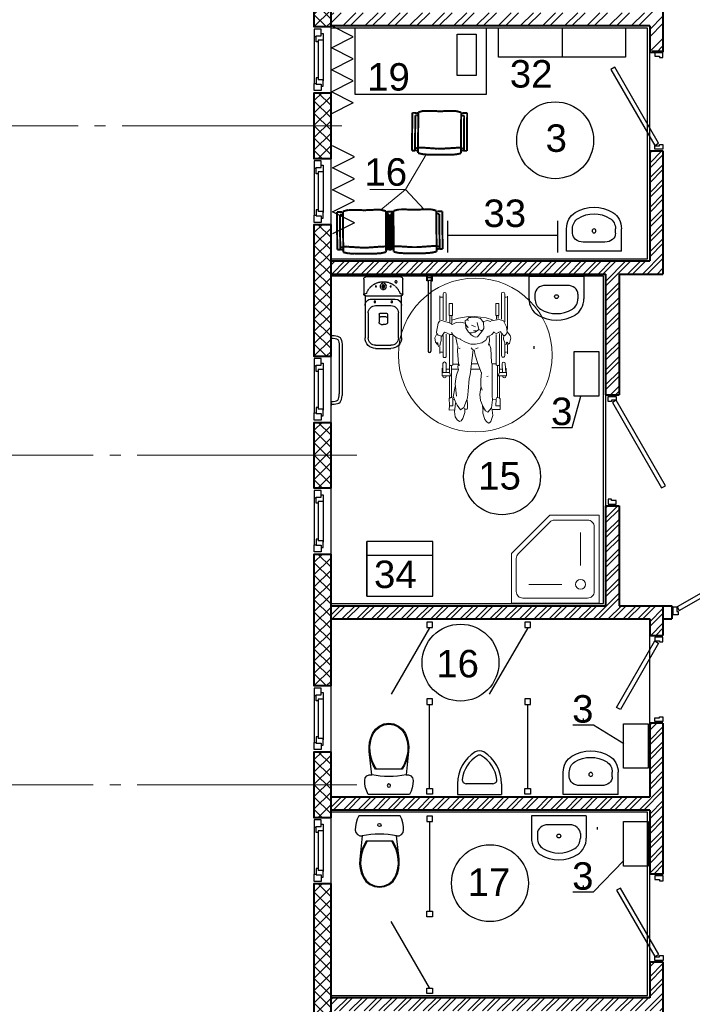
# Model space of a CAD drawing. Header units: millimetres. Extents: x -196128 to 205258, y -130136 to -51046.
# Tile 6 of 17: x -111509 to -105385, y -74960 to -65995. Entities that reach past the tile are written whole.
import ezdxf

# ---------------------------------------------------------------- set-up
doc = ezdxf.new("R2010")
doc.units = ezdxf.units.MM
doc.linetypes.add('GOST2.303 5', pattern=[24, 20, -1.5, 1, -1.5])
doc.linetypes.add('HIDDEN', pattern=[9.525, 6.35, -3.175])
for name, color, linetype, lineweight in [('00ОС-108-Баз-Оформление', 7, 'Continuous', 25), ('АР-Окна-Витражи', 120, 'Continuous', 13), ('АР-Сантехника', 142, 'Continuous', 13), ('АР-Стены', 7, 'Continuous', 50), ('Ме', 7, 'Continuous', 30), ('Нейтралка', 7, 'Continuous', 30), ('размерв', 7, 'Continuous', 13), ('Электро', 1, 'Continuous', 30)]:
    doc.layers.add(name, color=color, linetype=linetype, lineweight=lineweight)
for name, color, linetype in [('1 Оси', 7, 'Continuous'), ('Annotation - Text', 7, 'Continuous'), ('ARREDI', 4, 'Continuous'), ('ARREDI1', 4, 'Continuous'), ('BACKGROUND', 7, 'Continuous'), ('Furniture & Equipment', 7, 'Continuous'), ('двери', 7, 'Continuous'), ('окна', 7, 'Continuous'), ('ТХ выноски размеры', 7, 'Continuous'), ('экспликация', 7, 'Continuous')]:
    doc.layers.add(name, color=color, linetype=linetype)
doc.styles.add('GENERATED_STYLE_1', font='arial.ttf')
doc.styles.get("Standard").update_dxf_attribs({"font": 'arial.ttf'})
doc.styles.add('Главн', font='arial.ttf')
doc.linetypes.add('GOST2.303 3', pattern='A,0.001,[1,GOST 2.303-68.shx,S=1,R=0,X=0,Y=0],-26', length=26.001)
pattern_1 = [(45, (-81441.18, 0), (-67.35192, 67.35192), []), (45, (-81396.28, 0), (-67.35192, 67.35192), [])]

# ---------------------------------------------------------------- blocks, each defined once
blk = doc.blocks.new('ОК5_1000х1800_план')
at = {"layer": 'окна', "lineweight": 25, "ltscale": 100}
for p, q in [((0, 385.3), (0, 321.3)), ((20, 385.3), (20, 321.3)), ((80, 385.3), (20, 385.3)), ((60, 385.3), (60, 403.3)), ((60, 403.3), (120, 403.3)), ((80, 339.3), (80, 385.3)), ((120, 403.3), (120, 355.3)), ((480, 403.3), (480, 357.3)), ((540, 403.3), (480, 403.3)), ((520, 385.3), (580, 385.3)), ((520, 339.3), (520, 385.3)), ((540, 385.3), (540, 403.3)), ((580, 385.3), (580, 321.3)), ((600, 321.3), (600, 446.3)), ((600, 385.3), (600, 321.3)), ((20, 321.3), (86, 321.3)), ((136, 339.3), (80, 339.3)), ((86, 321.3), (86, 339.3)), ((136, 357.3), (136, 339.3)), ((464, 357.3), (464, 339.3)), ((464, 339.3), (520, 339.3)), ((514, 321.3), (514, 339.3)), ((580, 321.3), (514, 321.3))]:
    blk.add_line(p, q, dxfattribs=at)
at = {"layer": 'окна', "ltscale": 100}
for p, q in [((120, 403.3), (489.7, 403.3)), ((86, 321.3), (514, 321.3)), ((120, 357.3), (480, 357.3))]:
    blk.add_line(p, q, dxfattribs=at)
blk = doc.blocks.new('Urinal 02')
at = {"layer": 'BACKGROUND', "linetype": 'Continuous'}
for p, q in [((400, 400), (0, 400)), ((0, 300), (0, 400)), ((400, 300), (400, 400)), ((77.3, 300), (322.7, 300))]:
    blk.add_line(p, q, dxfattribs=at)
for centre, radius, start, end in [((340, 300), 340, 180, 238.10921), ((77.3, 265), 35, 90, 187.05819), ((60, 300), 340, 301.89079, 0), ((322.7, 265), 35, 352.94181, 90), ((340, 300), 300, 187.52755, 238.10921), ((60, 300), 300, 301.89079, 352.47245), ((200, 75), 75, 238.10921, 301.89078), ((200, 75), 35, 238.10921, 301.89078)]:
    blk.add_arc(centre, radius, start, end, dxfattribs=at)
blk = doc.blocks.new('Basin 02')
at = {"layer": 'BACKGROUND', "linetype": 'Continuous'}
for p, q in [((-250, 200), (-250, -3.6)), ((250, 200), (-250, 200)), ((250, 200), (250, -3.6)), ((-99, 118), (-99, 117.9)), ((99, 117.9), (-99, 117.9)), ((-195.7, 37.1), (-195.7, -3.6)), ((195.7, 37.1), (195.7, -3.6))]:
    blk.add_line(p, q, dxfattribs=at)
blk.add_circle((0, 15.9), 17.5, dxfattribs=at)
for centre, major_axis, ratio, start_param, end_param in [((-99, 37.1), (-96.6, 0), 0.836986, 4.712389, 6.283185), ((99, 37.1), (-96.6, 0), 0.836986, 3.141593, 4.712389), ((-99, -3.6), (0, 168.3), 0.896739, 1.570796, 2.644618), ((-99, -3.6), (0, 107.7), 0.896739, 1.570796, 2.644618), ((99, -3.6), (0, 107.7), 0.896739, 3.638567, 4.712389), ((99, -3.6), (0, 168.3), 0.896739, 3.638567, 4.712389), ((0, 200), (0, 400), 0.896739, 2.644618, 3.638567), ((0, 200), (0, 339.4), 0.896739, 2.644618, 3.638567)]:
    blk.add_ellipse(centre, major_axis=major_axis, ratio=ratio, start_param=start_param, end_param=end_param, dxfattribs=at)
blk = doc.blocks.new('WC LT_2')
at = {"layer": 'BACKGROUND', "linetype": 'Continuous'}
for p, q in [((31.1, 650), (17.6, 619.2)), ((408.9, 650), (31.1, 650)), ((422.4, 619.2), (408.9, 650)), ((2, 554), (0, 520.5)), ((7.9, 587.1), (2, 554)), ((17.6, 619.2), (7.9, 587.1)), ((432.1, 587.1), (422.4, 619.2)), ((438, 554), (432.1, 587.1)), ((440, 520.5), (438, 554)), ((0, 520.5), (5.1, 497.8)), ((5.1, 497.8), (19.5, 479.5)), ((19.5, 479.5), (40.4, 469.1)), ((40.4, 469.1), (63.7, 468.6)), ((63.7, 468.6), (41, 257)), ((376.3, 468.6), (399.6, 469.1)), ((399, 257), (376.3, 468.6)), ((399.6, 469.1), (420.5, 479.5)), ((420.5, 479.5), (434.9, 497.8)), ((434.9, 497.8), (440, 520.5)), ((76.7, 381.4), (60, 341.4)), ((85.7, 381.4), (68.5, 341.2)), ((97.9, 419.3), (76.7, 381.4)), ((107.5, 419.3), (85.7, 381.4)), ((342.1, 419.3), (97.9, 419.3)), ((354.3, 381.4), (332.5, 419.3)), ((363.3, 381.4), (342.1, 419.3)), ((371.5, 341.2), (354.3, 381.4)), ((380, 341.4), (363.3, 381.4)), ((48.1, 299.7), (41, 257)), ((60, 341.4), (48.1, 299.7)), ((56.2, 299.2), (49, 256.1)), ((68.5, 341.2), (56.2, 299.2)), ((383.8, 299.2), (371.5, 341.2)), ((391.9, 299.7), (380, 341.4)), ((391, 256.1), (383.8, 299.2)), ((399, 257), (391.9, 299.7)), ((41, 257), (39.4, 214.7)), ((39.4, 214.7), (43.9, 172.6)), ((49, 256.1), (47.5, 215)), ((47.5, 215), (51.9, 174)), ((388.1, 174), (392.5, 215)), ((392.5, 215), (391, 256.1)), ((396.1, 172.6), (400.6, 214.7)), ((400.6, 214.7), (399, 257)), ((43.9, 172.6), (54.3, 131.6)), ((51.9, 174), (62, 134.1)), ((54.3, 131.6), (70.5, 92.4)), ((62, 134.1), (77.7, 96)), ((70.5, 92.4), (96.5, 54.4)), ((77.7, 96), (102.5, 59.8)), ((337.5, 59.8), (362.3, 96)), ((343.5, 54.4), (369.5, 92.4)), ((362.3, 96), (378, 134.1)), ((369.5, 92.4), (385.7, 131.6)), ((378, 134.1), (388.1, 174)), ((385.7, 131.6), (396.1, 172.6)), ((96.5, 54.4), (132, 25)), ((102.5, 59.8), (136.3, 31.8)), ((132, 25), (174.3, 6.4)), ((136.3, 31.8), (176.5, 14.1)), ((174.3, 6.4), (220, 0)), ((176.5, 14.1), (220, 8)), ((220, 8), (263.5, 14.1)), ((220, 0), (265.7, 6.4)), ((263.5, 14.1), (303.7, 31.8)), ((265.7, 6.4), (308, 25)), ((303.7, 31.8), (337.5, 59.8)), ((308, 25), (343.5, 54.4))]:
    blk.add_line(p, q, dxfattribs=at)
blk.add_circle((220, 567.4), 15, dxfattribs=at)
blk.add_ellipse((220, -297.8), major_axis=(785, 0), ratio=0.9963, start_param=1.370375, end_param=1.771221, dxfattribs=at)
blk = doc.blocks.new('д7')
at = {"layer": 'двери'}
for p, q in [((120780.2, 110219.7), (120880.2, 110219.7)), ((120780.2, 110219.7), (120880.2, 110219.7)), ((120780.2, 110219.7), (120880.2, 110219.7)), ((120780.2, 109419.7), (120880.2, 109419.7))]:
    blk.add_line(p, q, dxfattribs=at)
at = {"layer": 'двери', "ltscale": 100}
for points in [[(120780.2, 110204.7), (120854.2, 110204.7), (120854.2, 110171.7), (120812.2, 110171.7), (120812.2, 110159.7), (120780.2, 110159.7), (120780.2, 110204.7)], [(120780.2, 109434.7), (120854.2, 109434.7), (120854.2, 109467.7), (120812.2, 109467.7), (120812.2, 109479.7), (120780.2, 109479.7), (120780.2, 109434.7)]]:
    blk.add_lwpolyline(points, dxfattribs=at)
blk.add_lwpolyline([(120819.6, 110149.7), (121168.4, 109545.5), (121203.6, 109564.5), (120854.2, 110169.7)], close=True, dxfattribs=at)
blk = doc.blocks.new('д13')
at = {"layer": 'двери'}
for p, q in [((90276.4, 124752.6), (90276.4, 124826.6)), ((91586.4, 124752.6), (91586.4, 124826.6))]:
    blk.add_line(p, q, dxfattribs=at)
at = {"layer": 'двери', "ltscale": 100}
for points in [[(91517.4, 124792), (90738, 125242), (90758, 125276.6), (91537.4, 124826.6)], [(90345.4, 124792), (90605.3, 124942), (90585.3, 124976.6), (90325.4, 124826.6)]]:
    blk.add_lwpolyline(points, close=True, dxfattribs=at)
for points in [[(90290.4, 124752.6), (90290.4, 124826.6), (90323.4, 124826.6), (90323.4, 124784.6), (90335.4, 124784.6), (90335.4, 124752.6), (90290.4, 124752.6)], [(91572.4, 124752.6), (91572.4, 124826.6), (91539.4, 124826.6), (91539.4, 124784.6), (91527.4, 124784.6), (91527.4, 124752.6), (91572.4, 124752.6)]]:
    blk.add_lwpolyline(points, dxfattribs=at)
blk = doc.blocks.new('д 9')
at = {"layer": 'двери'}
for p, q in [((111183.7, 121059.6), (111183.7, 121159.6)), ((112093.7, 121059.6), (112093.7, 121159.6)), ((112093.7, 121059.6), (112093.7, 121159.6)), ((112093.7, 121059.6), (112093.7, 121159.6))]:
    blk.add_line(p, q, dxfattribs=at)
at = {"layer": 'двери', "ltscale": 100}
blk.add_lwpolyline([(112023.7, 121099), (111330.9, 121499), (111350.9, 121533.6), (112043.7, 121133.6)], close=True, dxfattribs=at)
for points in [[(111198.7, 121059.6), (111198.7, 121133.6), (111231.7, 121133.6), (111231.7, 121091.6), (111243.7, 121091.6), (111243.7, 121059.6), (111198.7, 121059.6)], [(112078.7, 121059.6), (112078.7, 121133.6), (112045.7, 121133.6), (112045.7, 121091.6), (112033.7, 121091.6), (112033.7, 121059.6), (112078.7, 121059.6)]]:
    blk.add_lwpolyline(points, dxfattribs=at)
blk = doc.blocks.new('A$C2F240B28')
at = {"color": 5, "linetype": 'ByBlock', "lineweight": 5, "ltscale": 100}
for p, q in [((-1610.5, -243.1), (-1913.3, -243.1)), ((-1904.8, -252.6), (-1904.8, -268.4)), ((-1633.2, -252.6), (-1689, -279.4)), ((-1589.2, -247.8), (-1633.2, -252.6)), ((-1555.5, -220.1), (-1589.2, -247.8)), ((-1589.2, -247.8), (-1568.4, -254.6)), ((-1568.4, -254.6), (-1556.3, -268.9)), ((-1556.3, -268.9), (-1554, -280.8)), ((-1530.7, -213.7), (-1555.5, -220.1)), ((-1481.9, -224.7), (-1530.7, -213.7)), ((-1522.3, -280.6), (-1488.3, -268.9)), ((-1495.1, -248.1), (-1476.8, -235.4)), ((-1488.5, -254), (-1495.1, -248.1)), ((-1475.7, -253.7), (-1488.5, -254)), ((-1476.8, -235.4), (-1481.9, -224.7)), ((-1471.9, -269), (-1475.7, -253.7)), ((-1388.4, -243.1), (-1474.8, -243.1)), ((-1403.6, -270), (-1403.6, -251.4)), ((-1217.5, -259.9), (-1300.1, -263.8)), ((-1187.5, -251.4), (-1259.1, -255.3)), ((-1217.5, -317.8), (-1217.5, -253)), ((-1187.5, -335.9), (-1187.5, -251.4)), ((-1183.6, -258.3), (-1187.5, -258.5)), ((-1935.3, -269.3), (-1680.2, -269.3)), ((-1703, -298.4), (-1935.3, -298.4)), ((-1849.1, -300.6), (-1849.1, -298.4)), ((-1738, -321.4), (-1847.1, -321.4)), ((-1847.1, -321.4), (-1847.1, -349.5)), ((-1847.1, -349.5), (-1738, -349.5)), ((-1738, -349.5), (-1738, -321.4)), ((-1737.9, -343.7), (-1704.4, -343.7)), ((-1737.3, -327.4), (-1708.7, -327.4)), ((-1689, -279.4), (-1701.7, -320.3)), ((-1701.7, -320.3), (-1687.8, -392.4)), ((-1591.7, -311.5), (-1554, -280.8)), ((-1581.5, -326), (-1587.7, -315.3)), ((-1584.1, -369.1), (-1573.7, -345.4)), ((-1573.7, -345.4), (-1581.5, -326)), ((-1217.5, -317.8), (-1574.6, -317.8)), ((-1371.9, -298.4), (-1564.6, -298.4)), ((-1563.2, -347.8), (-1287.3, -347.8)), ((-1554.7, -275.9), (-1522.3, -280.6)), ((-1489.3, -269.3), (-1371.9, -269.3)), ((-1298.8, -292.1), (-1217.6, -288.4)), ((-1296.9, -382.3), (-1296.5, -347.7)), ((-1282.7, -326.6), (-1287.3, -317.8)), ((-1287.3, -347.8), (-1282.7, -339)), ((-1282.7, -339), (-1282.7, -326.6)), ((-1282.2, -335.7), (-992.1, -335.7)), ((-1249.1, -317.8), (-1249.1, -289.8)), ((-1249.1, -318.9), (-1249.1, -289.8)), ((-1217.2, -318), (-1188, -327.8)), ((-1187.5, -287), (-1182.3, -286.7)), ((-987.2, -317.6), (-1187.5, -317.6)), ((-988.6, -318.6), (-992.2, -335.2)), ((-992.2, -335.2), (-989.2, -343.3)), ((-989.2, -343.3), (-974.7, -346.8)), ((-977.7, -311.2), (-988.6, -318.6)), ((-916.8, -312), (-977.7, -311.2)), ((-916.1, -348.7), (-974.7, -346.8)), ((-974.7, -348), (-973.9, -377.5)), ((-881.1, -309.3), (-929.1, -310)), ((-916.1, -348.7), (-916.3, -315.9)), ((-880.9, -310.3), (-882.9, -385.3)), ((-1728.6, -542.7), (-1717.3, -438.2)), ((-1717.3, -438.2), (-1696.5, -378.9)), ((-1683.7, -395.8), (-1690.5, -430.2)), ((-1690.5, -430.2), (-1679.8, -468.2)), ((-1564.1, -385.8), (-1589.1, -364.3)), ((-1551.4, -406.5), (-1564.1, -385.8)), ((-1542.4, -430.8), (-1551.4, -406.5)), ((-1545.4, -409.9), (-1508.7, -406.6)), ((-1512.8, -441), (-1540.1, -426.9)), ((-1490, -476.2), (-1512.8, -441)), ((-1506.2, -407.9), (-1466.8, -415.5)), ((-1479.5, -411.2), (-1435.4, -396.6)), ((-1435.4, -396.6), (-1310.6, -388.9)), ((-1310.6, -388.9), (-1293.6, -383.6)), ((-1293.6, -383.6), (-1190.3, -384.8)), ((-1190.3, -384.8), (-1006.6, -383.1)), ((-1186.1, -420.4), (-1180.9, -432.5)), ((-1006.6, -383.1), (-968.9, -381.2)), ((-968.9, -381.2), (-896.9, -389.3)), ((-870.6, -442.7), (-904.4, -464.1)), ((-896.9, -389.3), (-857.7, -422.9)), ((-889, -387.9), (-876.8, -382.7)), ((-876.8, -382.7), (-827.9, -378.1)), ((-857.7, -422.9), (-870.6, -442.7)), ((-827.9, -378.1), (-771.2, -394)), ((-771.7, -435.6), (-791, -450.8)), ((-758.3, -418), (-771.7, -435.6)), ((-771.2, -394), (-758.7, -407)), ((-758.7, -407), (-758.3, -418)), ((-1722.5, -533.9), (-1723.2, -562.2)), ((-1710.2, -489.5), (-1722.5, -533.9)), ((-1672.6, -463.1), (-1710.2, -489.5)), ((-1611.2, -505.3), (-1675.1, -519.8)), ((-1620.2, -459.5), (-1672.6, -463.1)), ((-1638.8, -549.1), (-1634.9, -535.4)), ((-1591.2, -476.3), (-1620.2, -459.5)), ((-1610.4, -505.8), (-1599.7, -487.5)), ((-1586.6, -538.2), (-1610.4, -505.8)), ((-1599.7, -487.5), (-1601, -474.2)), ((-1597.1, -552.1), (-1596.9, -525.2)), ((-1543.1, -518.2), (-1591.2, -476.3)), ((-1541.1, -538.6), (-1543.1, -518.2)), ((-1477.5, -535.7), (-1490, -476.2)), ((-1476.5, -576.3), (-1477.5, -535.7)), ((-1443.7, -510.5), (-1433.4, -534.8)), ((-1377, -537.3), (-1425.7, -548.2)), ((-1300.5, -514.6), (-1377, -537.3)), ((-1212, -481.7), (-1300.5, -514.6)), ((-1296.8, -568.5), (-1296.6, -518.4)), ((-1249.1, -578.3), (-1249.1, -495.5)), ((-1152.7, -486.8), (-1219.5, -480.1)), ((-1092.5, -486.7), (-1152.7, -486.8)), ((-1056.8, -475.9), (-1092.5, -486.7)), ((-1019.3, -496.8), (-1081.7, -485.3)), ((-962.6, -488.9), (-1019.3, -496.8)), ((-904.4, -464.1), (-962.6, -488.9)), ((-882.5, -468.4), (-918.9, -470.3)), ((-846.9, -467.8), (-901.5, -465.1)), ((-791, -450.8), (-846.9, -467.8)), ((-1724.5, -617.2), (-1728.6, -542.7)), ((-1711.6, -690.4), (-1724.5, -617.2)), ((-1723.2, -562.2), (-1718.9, -576.2)), ((-1718.9, -576.2), (-1718.7, -595)), ((-1718.7, -595), (-1701.1, -611.8)), ((-1702.6, -608), (-1688.1, -601.7)), ((-1701.1, -611.8), (-1687.5, -628.6)), ((-1687.5, -628.6), (-1661.6, -627)), ((-1661.6, -627), (-1625, -622.3)), ((-1624.7, -602.8), (-1657.1, -625.1)), ((-1647.9, -570.3), (-1638.8, -549.1)), ((-1625, -622.3), (-1586.3, -599.4)), ((-1578.6, -564.9), (-1586.6, -538.2)), ((-1586.3, -599.4), (-1580.6, -587)), ((-1582.1, -593.1), (-1559.9, -575.7)), ((-1580.6, -587), (-1578.6, -564.9)), ((-1559.9, -575.7), (-1548, -556.9)), ((-1548, -556.9), (-1541.1, -538.6)), ((-1523.3, -678.8), (-1490.3, -620.7)), ((-1490.3, -620.7), (-1476.5, -576.3)), ((-1427.9, -561.9), (-1441.5, -575.3)), ((-1426.3, -555.8), (-1247.3, -578.5)), ((-1247.3, -578.5), (-1198.2, -583.4)), ((-1198.2, -583.4), (-1164.7, -593.4)), ((-1164.7, -593.4), (-1162.8, -596.8)), ((-1164.7, -593.4), (-1047.3, -601)), ((-1047.3, -601), (-987, -607)), ((-987, -607), (-962.2, -616.3)), ((-924.6, -608.1), (-971, -611.6)), ((-962.2, -616.3), (-900.1, -642.7)), ((-892.9, -608.5), (-924.6, -608.1)), ((-885.3, -612.1), (-892.9, -608.5)), ((-884, -633.9), (-885.3, -612.1)), ((-1693.6, -752), (-1711.6, -690.4)), ((-1676.8, -669), (-1667.8, -632)), ((-1672.3, -709.7), (-1676.8, -669)), ((-1655.4, -746.9), (-1672.3, -709.7)), ((-1558.7, -737.4), (-1541, -713.5)), ((-1541, -713.5), (-1526.9, -688.7)), ((-1492.2, -705.1), (-1537.2, -714.9)), ((-1526.9, -688.7), (-1521, -669)), ((-1464, -698.5), (-1492.2, -705.1)), ((-1415, -699.9), (-1459.2, -696)), ((-1443.4, -696.7), (-1437.5, -682.2)), ((-1437.5, -682.2), (-1440.1, -673.5)), ((-1296.6, -690.9), (-1415, -699.9)), ((-1283.1, -682.2), (-1296.6, -690.9)), ((-1270.6, -695.3), (-1296.6, -689.9)), ((-1294.8, -739.4), (-1295.5, -694.5)), ((-1241.3, -691.1), (-1270.6, -695.3)), ((-1249.1, -754), (-1249.1, -692.2)), ((-1195.4, -707.2), (-1246.2, -688.8)), ((-1161, -713.8), (-1195.4, -707.2)), ((-1115.7, -720.1), (-1161, -713.8)), ((-1004.3, -707.9), (-1115.7, -720.1)), ((-921.2, -701.1), (-956.4, -720.1)), ((-907.4, -721.4), (-941.8, -716.3)), ((-879.1, -673.2), (-921.2, -701.1)), ((-900.1, -642.7), (-879.1, -673.2)), ((-899.3, -640.5), (-881, -632.7)), ((-881, -632.7), (-853, -633.4)), ((-853, -633.4), (-798.9, -650.8)), ((-786.4, -703), (-815.4, -719.4)), ((-798.9, -650.8), (-777.4, -666)), ((-773.6, -680.7), (-786.4, -703)), ((-777.4, -666), (-773.6, -680.7)), ((-1932.3, -801.2), (-1687.3, -801.2)), ((-1847.1, -746), (-1847.1, -774.1)), ((-1738, -746), (-1847.1, -746)), ((-1847.1, -774.1), (-1738, -774.1)), ((-1738, -774.1), (-1738, -746)), ((-1737.9, -768.3), (-1674.5, -768.3)), ((-1737.3, -752), (-1670.2, -752)), ((-1693.3, -842.8), (-1663.6, -755.5)), ((-1663.6, -755.5), (-1655.4, -746.9)), ((-1584.6, -814.8), (-1565.4, -765.5)), ((-1581.8, -752.6), (-1558.7, -737.4)), ((-1568.9, -801.2), (-1368.9, -801.2)), ((-1565.4, -765.5), (-1565.5, -743.1)), ((-1217.5, -772), (-1560.4, -772)), ((-1553.2, -741.9), (-1287.3, -741.9)), ((-1300.6, -802.8), (-1219.3, -802.8)), ((-1287.3, -741.9), (-1282.7, -750.7)), ((-1282.7, -763.2), (-1287.3, -772)), ((-1282.7, -750.7), (-1282.7, -763.2)), ((-1282.2, -754), (-988.3, -754)), ((-1249.1, -802.8), (-1249.1, -772)), ((-1217.5, -771.9), (-1217.5, -838.1)), ((-1217.2, -771.7), (-1188, -762)), ((-1187.5, -753.8), (-1187.5, -838.3)), ((-986, -772.1), (-1187.5, -772.1)), ((-1186.5, -802.8), (-1184, -802.8)), ((-996.3, -737.1), (-1091.2, -719.6)), ((-988, -732), (-996.3, -737.1)), ((-987.7, -747.7), (-989.8, -760)), ((-989.8, -760), (-983, -773.8)), ((-956.4, -720.1), (-988, -732)), ((-974.2, -741.5), (-987.7, -747.7)), ((-983, -773.8), (-919.8, -771.7)), ((-914, -742.5), (-974.2, -741.5)), ((-972, -727.8), (-970.7, -740)), ((-921.4, -772.4), (-875.4, -774.6)), ((-914, -742.5), (-913.5, -772.5)), ((-861.8, -725.3), (-907.4, -721.4)), ((-875.4, -774.6), (-878.5, -723.9)), ((-815.4, -719.4), (-861.8, -725.3)), ((-1698.7, -830.4), (-1932.3, -830.4)), ((-1695.9, -861.1), (-1916.1, -861.1)), ((-1905, -855.9), (-1905, -831.8)), ((-1684.5, -863.6), (-1693.3, -842.8)), ((-1668.1, -875.5), (-1684.5, -863.6)), ((-1585.9, -889.4), (-1668.1, -875.5)), ((-1547.7, -842), (-1586.2, -816)), ((-1571.3, -886.6), (-1585.9, -889.4)), ((-1535.2, -904.4), (-1571.3, -886.6)), ((-1570.6, -885.3), (-1558.8, -873.8)), ((-1558.8, -873.8), (-1547.7, -842)), ((-1368.9, -830.4), (-1554.7, -830.4)), ((-1548.7, -847.3), (-1509.3, -846.7)), ((-1509.3, -846.7), (-1477.9, -858.2)), ((-1472.9, -879.7), (-1493.7, -898.5)), ((-1488.9, -878.1), (-1489.1, -888.7)), ((-1460.7, -875.4), (-1488.9, -878.1)), ((-1477.9, -858.2), (-1459.2, -859.6)), ((-1460.7, -875.4), (-1455.1, -871.4)), ((-1459.2, -859.6), (-1455.1, -871.4)), ((-1391.2, -861.1), (-1449.1, -861.1)), ((-1402.8, -855.9), (-1402.8, -831.8)), ((-1217.5, -831.2), (-1300.6, -831.2)), ((-1187.5, -838.3), (-1259.2, -837.8)), ((-1184, -831.2), (-1187.8, -831.2)), ((-1493.7, -898.5), (-1535.2, -904.4))]:
    blk.add_line(p, q, dxfattribs=at)
blk.add_circle((-1377, -537.3), 700, dxfattribs=at)
for centre, radius, start, end in [((-1299.4, -277.9), 14.2, 92.66289, 272.66289), ((-1183, -272.5), 14.2, 272.66289, 92.66289), ((-1935.3, -283.9), 14.6, 90, 270), ((-1371.9, -283.9), 14.6, 270, 90), ((-1932.3, -815.8), 14.6, 90, 270), ((-1368.9, -815.8), 14.6, 270, 90), ((-1300.6, -817), 14.2, 90, 270), ((-1184, -817), 14.2, 270, 90)]:
    blk.add_arc(centre, radius, start, end, dxfattribs=at)
blk = doc.blocks.new('A$C53944A89')
at = {"layer": 'ARREDI', "color": 5}
for p, q in [((-555, 166.5), (-173.7, 166.5)), ((-173.7, 166.5), (-173.7, 158.2)), ((-154.4, 177.5), (-19.3, 177.5)), ((0, 158.2), (0, -158.2)), ((-651.5, -70), (-651.5, 70)), ((-173.7, -166.5), (-555, -166.5)), ((-19.3, -177.5), (-154.4, -177.5))]:
    blk.add_line(p, q, dxfattribs=at)
for centre, radius, start, end in [((-555, 70), 96.5, 89.99996, 180.00004), ((-154.4, 158.2), 19.3, 89.99996, 180.00004), ((-19.3, 158.2), 19.3, 359.99996, 90.00004), ((-555, -70), 96.5, 179.99996, 270.00004), ((-154.4, -158.2), 19.3, 179.99996, 270.00004), ((-19.3, -158.2), 19.3, 269.99996, 0.00004)]:
    blk.add_arc(centre, radius, start, end, dxfattribs=at)
at = {"layer": 'ARREDI1', "color": 5}
for p, q in [((-555, 137.5), (-328.2, 137.5)), ((-202.7, -108.6), (-202.7, 108.6)), ((-173.7, -166.5), (-173.7, 166.5)), ((-622.6, -70), (-622.6, 70)), ((-432.4, 19.3), (-432.4, 0)), ((-432.4, -19.3), (-432.4, 0)), ((-340.7, 38.6), (-413.1, 38.6)), ((-340.7, 38.6), (-384.2, 38.6)), ((-360, -19.3), (-360, 19.3)), ((-331.1, -29), (-331.1, 29)), ((-260.6, -70), (-260.6, 70)), ((-340.7, -38.6), (-413.1, -38.6)), ((-340.7, -38.6), (-384.2, -38.6)), ((-328.2, -137.5), (-555, -137.5))]:
    blk.add_line(p, q, dxfattribs=at)
at = {"layer": 'ARREDI1', "color": 5, "linetype": 'HIDDEN'}
for p, q in [((-154.4, 161.2), (-154.4, 162.2)), ((-154.4, -162.2), (-154.4, -161.2))]:
    blk.add_line(p, q, dxfattribs=at)
for centre, radius in [((-45.4, 115.8), 9.65), ((-86.9, 0), 29), ((-86.9, 0), 14.5), ((-86.9, 67.6), 4.83), ((-86.9, 0), 4.83), ((-86.9, -67.6), 4.83)]:
    blk.add_circle(centre, radius, dxfattribs=at)
at = {"layer": 'ARREDI1', "color": 5}
for centre in [(-226.8, 77.2), (-226.8, -77.2)]:
    blk.add_circle(centre, 7.24, dxfattribs=at)
for centre, radius, start, end in [((-555, 70), 67.6, 90, 180), ((-328.2, 70), 67.6, 0, 90), ((-260.6, 108.6), 57.9, 0, 90), ((-413.1, 19.3), 19.3, 90, 180), ((-369.7, 19.3), 9.65, 0, 90), ((-340.7, 29), 9.65, 0, 90), ((-340.7, 29), 9.65, 0, 90), ((-555, -70), 67.6, 180, 270), ((-413.1, -19.3), 19.3, 180, 270), ((-369.7, -19.3), 9.65, 270, 0), ((-340.7, -29), 9.65, 270, 0), ((-340.7, -29), 9.65, 270, 0), ((-328.2, -70), 67.6, 270, 0), ((-260.6, -108.6), 57.9, 270, 0)]:
    blk.add_arc(centre, radius, start, end, dxfattribs=at)
at = {"layer": 'ARREDI1', "color": 5, "linetype": 'HIDDEN'}
for centre, radius, start, end in [((-166, 162.2), 11.6, 0, 90), ((-144.8, 161.2), 9.65, 180, 249.09381), ((-206.4, 0), 162.9, 290.90619, 69.09381), ((-166, -162.2), 11.6, 270, 0), ((-144.8, -161.2), 9.65, 110.90619, 180)]:
    blk.add_arc(centre, radius, start, end, dxfattribs=at)
blk = doc.blocks.new('A$C2F2835E6')
at = {"color": 5}
for p, q in [((-625, -5), (-625, 0)), ((-575, 0), (-625, 0)), ((-575, -5), (-575, 0)), ((-25, -5), (-25, 0)), ((25, 0), (-25, 0)), ((25, -5), (25, 0)), ((-600, -5), (-625, -5)), ((-612.5, -5), (-612.5, -30)), ((-600, -5), (-575, -5)), ((-80.9, -77.5), (-519.1, -77.5)), ((0, -5), (-25, -5)), ((0, -5), (25, -5)), ((12.5, -5), (12.5, -30)), ((-65.4, -102.5), (-534.6, -102.5))]:
    blk.add_line(p, q, dxfattribs=at)
for points in [[(-612.5, -30), (-594.3, -84.3), (-534.6, -102.5)], [(-587.5, -5), (-575.7, -63.8), (-519.1, -77.5)], [(-12.5, -5), (-24.3, -63.8), (-80.9, -77.5)], [(12.5, -30), (-5.7, -84.3), (-65.4, -102.5)]]:
    blk.add_spline(points, degree=3, dxfattribs=at)
blk = doc.blocks.new('сантех_душ_поддон800_03')
at = {"ltscale": 75}
for p, q in [((190, 361), (190, 661)), ((361, 190), (661, 190))]:
    blk.add_line(p, q, dxfattribs=at)
blk.add_lwpolyline([(20, 20), (20, 820), (470, 820), (820, 470), (820, 20), (20, 20)], dxfattribs=at)
blk.add_lwpolyline([(65, 125), (65, 715, -0.414214), (125, 775), (426.5, 775, -0.198912), (468.9, 757.4), (757.4, 468.9, -0.198912), (775, 426.5), (775, 125, -0.414214), (715, 65), (125, 65, -0.414214)], format="xyb", close=True, dxfattribs=at)
blk.add_circle((190, 190), 45, dxfattribs=at)
blk = doc.blocks.new('д10')
at = {"ltscale": 100}
for p, q in [((113952.4, 108074.2), (113175, 107625.4)), ((113195, 107590.7), (113971.6, 108039.1)), ((113972.4, 108039.5), (113952.4, 108074.2)), ((113125, 107551.4), (113125, 107651.4)), ((113175, 107625.4), (113195, 107590.7))]:
    blk.add_line(p, q, dxfattribs=at)
for p, q in [((113125, 107551.4), (113125, 107651.4)), ((114135, 107551.4), (114135, 107651.4))]:
    blk.add_line(p, q)
for points in [[(113140, 107551.4), (113140, 107625.4), (113173, 107625.4), (113173, 107583.4), (113185, 107583.4), (113185, 107551.4), (113140, 107551.4)], [(114120, 107551.4), (114120, 107625.4), (114087, 107625.4), (114087, 107583.4), (114075, 107583.4), (114075, 107551.4), (114120, 107551.4)]]:
    blk.add_lwpolyline(points, dxfattribs=at)
blk = doc.blocks.new('A$C31982157')
at = {"color": 5}
for p, q in [((-50.5, 12.5), (-692.5, 12.5)), ((-50.5, 12.5), (-50.5, 25.2)), ((-50.5, 25.2), (-5, 25.2)), ((-50.5, 18.8), (-5, 18.8)), ((-20.5, 18.8), (-20.5, -18.8)), ((0, 75), (-5, 75)), ((-5, 75), (-5, -75)), ((0, 75), (0, -75)), ((-50.5, -12.5), (-692.5, -12.5)), ((-50.5, -12.5), (-50.5, -25.2)), ((-50.5, -18.8), (-5, -18.8)), ((-50.5, -25.2), (-5, -25.2)), ((0, -75), (-5, -75))]:
    blk.add_line(p, q, dxfattribs=at)
blk.add_arc((-692.5, 0), 12.5, 90, 270, dxfattribs=at)
at = {"color": 5, "extrusion": (0, 0, -1)}
blk.add_ellipse((-50.5, 0), major_axis=(0, -12.5), ratio=0.486444, start_param=3.141593, end_param=6.283185, dxfattribs=at)
blk = doc.blocks.new('A$C2FF35B7C')
at = {"layer": 'Furniture & Equipment', "color": 7, "linetype": 'Continuous', "const_width": 0.18}
for points in [[(0.09, 3.886), (0.499, 3.888)], [(0.109, 0.452), (0.09, 3.886)], [(0.5, 3.652), (0.364, 3.652)], [(0.364, 3.652), (0.381, 0.453)], [(0.499, 3.888), (0.579, 3.87)], [(0.58, 3.676), (0.5, 3.652)], [(0.579, 3.87), (0.629, 3.81)], [(0.63, 3.736), (0.58, 3.676)], [(0.629, 3.81), (0.63, 3.736)], [(0.635, 3.952), (1.106, 4.077)], [(0.655, 0.226), (0.635, 3.952)], [(1.106, 4.077), (1.744, 4.083)], [(1.744, 4.083), (2.589, 4.054)], [(2.589, 4.054), (3.434, 4.092)], [(3.434, 4.092), (4.071, 4.093)], [(4.071, 4.093), (4.544, 3.973)], [(4.544, 3.973), (4.564, 0.247)], [(4.552, 3.832), (4.601, 3.892)], [(4.552, 3.757), (4.552, 3.832)], [(4.602, 3.698), (4.552, 3.757)], [(4.601, 3.892), (4.681, 3.911)], [(4.682, 3.675), (4.602, 3.698)], [(4.681, 3.911), (5.09, 3.913)], [(4.818, 3.676), (4.682, 3.675)], [(4.836, 0.477), (4.818, 3.676)], [(5.09, 3.913), (5.109, 0.479)], [(0.381, 0.453), (0.109, 0.452)], [(0.518, 0.454), (0.466, 0.463), (0.421, 0.488), (0.391, 0.527), (0.381, 0.573), (0.391, 0.619), (0.42, 0.658), (0.464, 0.684), (0.516, 0.694)], [(0.516, 0.694), (0.569, 0.685), (0.613, 0.659), (0.643, 0.62), (0.653, 0.574), (0.643, 0.528), (0.614, 0.489), (0.57, 0.463), (0.518, 0.454)], [(0.655, 0.687), (0.653, 0.676)], [(0.659, 0.698), (0.655, 0.687)], [(1.113, 0.127), (0.655, 0.226)], [(0.666, 0.707), (0.659, 0.698)], [(0.674, 0.716), (0.666, 0.707)], [(0.684, 0.723), (0.674, 0.716)], [(0.695, 0.729), (0.684, 0.723)], [(0.706, 0.733), (0.695, 0.729)], [(0.719, 0.735), (0.706, 0.733)], [(0.725, 0.735), (0.719, 0.735)], [(1.071, 0.729), (0.725, 0.735)], [(2.394, 0.648), (1.071, 0.729)], [(1.683, 0.09), (1.113, 0.127)], [(2.611, 0.095), (1.683, 0.09)], [(2.821, 0.65), (2.394, 0.648)], [(3.538, 0.1), (2.611, 0.095)], [(4.144, 0.745), (2.821, 0.65)], [(4.108, 0.144), (3.538, 0.1)], [(4.564, 0.247), (4.108, 0.144)], [(4.489, 0.755), (4.144, 0.745)], [(4.495, 0.755), (4.489, 0.755)], [(4.508, 0.753), (4.495, 0.755)], [(4.52, 0.75), (4.508, 0.753)], [(4.531, 0.744), (4.52, 0.75)], [(4.541, 0.737), (4.531, 0.744)], [(4.549, 0.728), (4.541, 0.737)], [(4.555, 0.719), (4.549, 0.728)], [(4.7, 0.477), (4.647, 0.485), (4.603, 0.511), (4.573, 0.55), (4.563, 0.596), (4.573, 0.642), (4.602, 0.681), (4.646, 0.707), (4.698, 0.716)], [(4.698, 0.716), (4.75, 0.708), (4.795, 0.682), (4.825, 0.643), (4.835, 0.597), (4.825, 0.551), (4.796, 0.512), (4.752, 0.486), (4.7, 0.477)], [(5.109, 0.479), (4.836, 0.477)]]:
    blk.add_lwpolyline(points, dxfattribs=at)

msp = doc.modelspace()

# ---------------------------------------------------------------- hatches: boundary and pattern name
at = {"layer": 'размерв', "lineweight": 5, "ltscale": 100}
h = msp.add_hatch(dxfattribs=at)
h.set_pattern_fill('ANSI32', color=253, scale=15, style=0)
h.set_pattern_definition([(45, (0, 77472.33), (-101.02788, 101.02788), []), (45, (67.35, 77472.33), (-101.02788, 101.02788), [])])
h.paths.add_polyline_path([(-105791.7, -54961.5), (-105901.7, -54961.5), (-105901.7, -55861.9), (-105791.7, -55861.9)])
h.paths.add_polyline_path([(-105771.7, -65931.5), (-108677, -65931.5), (-108677, -66051.5), (-105771.7, -66051.5), (-105771.7, -66290.7), (-105651.7, -66290.7), (-105651.7, -65261.5), (-105751.7, -65261.5), (-105771.7, -65261.5)])
h.paths.add_polyline_path([(-105771.7, -58821.5), (-105651.7, -58821.5), (-105651.7, -55861.9), (-105771.7, -55861.9)])
h.paths.add_polyline_path([(-105651.7, -59381.5), (-105771.7, -59381.5), (-105771.7, -59761.5), (-105651.7, -59761.5)])
h.paths.add_polyline_path([(-105651.7, -61601.5), (-105771.7, -61601.5), (-105771.7, -63721.3), (-108677, -63721.3), (-108677, -63841.6), (-105771.7, -63841.6), (-105771.7, -64361.5), (-105651.7, -64361.5)])
h.paths.add_polyline_path([(-105771.7, -61041.5), (-105651.7, -61041.5), (-105651.7, -60661.5), (-105771.7, -60661.5)])
h = msp.add_hatch(dxfattribs=at)
h.set_pattern_fill('ANSI37', scale=25, style=0)
h.paths.add_polyline_path([(-108677, -66061.5), (-108827, -66061.5), (-108827, -64861.4), (-108677, -64861.4)])
h = msp.add_hatch(dxfattribs=at)
h.set_pattern_fill('ANSI37', scale=25, style=0)
h.paths.add_polyline_path([(-108677, -67261.4), (-108827, -67261.4), (-108827, -66661.5), (-108677, -66661.5)])
h = msp.add_hatch(dxfattribs=at)
h.set_pattern_fill('ANSI32', color=256, scale=10, style=0)
h.set_pattern_definition(pattern_1)
h.paths.add_polyline_path([(-105651.7, -67190.7), (-105751.7, -67190.7), (-105771.7, -67190.7), (-105771.7, -68191.4), (-108676.9, -68191.4), (-108676.9, -68311.5), (-106171.9, -68311.5), (-106171.9, -69411), (-106051.9, -69411), (-106051.9, -68311.5), (-105651.7, -68311.5)])
h.paths.add_polyline_path([(-105651.7, -72401.5), (-105771.7, -72401.5), (-105771.7, -73071.5), (-105875.4, -73071.5), (-105875.4, -73191.5), (-105771.7, -73191.5), (-105771.7, -73776.1), (-105651.7, -73776.1)])
h.paths.add_polyline_path([(-105875.4, -73071.5), (-108677, -73071.5), (-108677, -73191.5), (-105875.4, -73191.5)])
h = msp.add_hatch(dxfattribs=at)
h.set_pattern_fill('ANSI37', scale=25, style=0)
h.set_pattern_definition([(45, (0.04, -2998.23), (-56.1266, 56.1266), []), (135, (0.04, -2998.23), (-56.1266, -56.1266), [])])
h.paths.add_polyline_path([(-108676.9, -69059.8), (-108826.9, -69059.8), (-108826.9, -67859.6), (-108676.9, -67859.6)])
h = msp.add_hatch(dxfattribs=at)
h.set_pattern_fill('ANSI37', scale=25, style=0)
h.set_pattern_definition([(45, (0, -3000), (-56.1266, 56.1266), []), (135, (0, -3000), (-56.1266, -56.1266), [])])
h.paths.add_polyline_path([(-108677, -70261.4), (-108827, -70261.4), (-108827, -69661.5), (-108677, -69661.5)])
h = msp.add_hatch(dxfattribs=at)
h.set_pattern_fill('ANSI32', color=256, scale=10, style=0)
h.set_pattern_definition(pattern_1)
h.paths.add_polyline_path([(-105771.7, -71451.5), (-105771.7, -71601.5), (-105651.7, -71601.5), (-105651.7, -71331.5), (-106051.9, -71331.5), (-106051.9, -70421), (-106151.9, -70421), (-106171.9, -70421), (-106171.9, -71331.5), (-108676.7, -71331.5), (-108676.7, -71451.5)])
h.paths.add_polyline_path([(-105771.7, -74901.4), (-108676.9, -74901.4), (-108676.9, -75021.2), (-105651.7, -75021.2), (-105651.7, -74576.1), (-105771.7, -74576.1)])
h = msp.add_hatch(dxfattribs=at)
h.set_pattern_fill('ANSI37', scale=25, style=0)
h.set_pattern_definition([(45, (0, -6000), (-56.1266, 56.1266), []), (135, (0, -6000), (-56.1266, -56.1266), [])])
h.paths.add_polyline_path([(-108677, -72061.5), (-108827, -72061.5), (-108827, -70861.4), (-108677, -70861.4)])
h = msp.add_hatch(dxfattribs=at)
h.set_pattern_fill('ANSI37', scale=25, style=0)
h.set_pattern_definition([(45, (0, -6000), (-56.1266, 56.1266), []), (135, (0, -6000), (-56.1266, -56.1266), [])])
h.paths.add_polyline_path([(-108677, -73261.4), (-108827, -73261.4), (-108827, -72661.5), (-108677, -72661.5)])
h = msp.add_hatch(dxfattribs=at)
h.set_pattern_fill('ANSI37', scale=25, style=0)
h.set_pattern_definition([(45, (0, -9000), (-56.1266, 56.1266), []), (135, (0, -9000), (-56.1266, -56.1266), [])])
h.paths.add_polyline_path([(-108677, -75061.5), (-108827, -75061.5), (-108827, -73861.4), (-108677, -73861.4)])

# ---------------------------------------------------------------- linework, layer by layer
at = {"ltscale": 100}
for p, q in [((-106826.7, -68969), (-106826.7, -68991.4)), ((-107776.7, -71531.9), (-108126.1, -72137.1)), ((-106883.7, -71531.9), (-107233.1, -72137.1)), ((-107776.7, -72995.7), (-107776.7, -72229.9)), ((-106883.7, -72995.7), (-106883.7, -72229.9)), ((-106377.7, -72357.3), (-106377.7, -72379.7)), ((-107776.7, -73296.8), (-107776.7, -74112.6)), ((-106251.8, -73346.4), (-106251.8, -73368.8)), ((-106377.7, -73878.9), (-106377.7, -73901.4)), ((-107776.7, -74810.6), (-108126.1, -74205.4))]:
    msp.add_line(p, q, dxfattribs=at)
for p, q in [((-106477.6, -69707), (-106399.3, -69423.1)), ((-106663.8, -69707), (-106477.6, -69707)), ((-106471.8, -72416), (-106285.6, -72416)), ((-106285.6, -72416), (-106007.7, -72586)), ((-106285.6, -73937.6), (-106007.7, -73650.4)), ((-106471.8, -73937.6), (-106285.6, -73937.6))]:
    msp.add_line(p, q)
at = {"color": 7, "linetype": 'Continuous', "lineweight": 25, "ltscale": 100}
for points in [[(-107801.7, -71479.9), (-107801.7, -71529.9), (-107751.7, -71529.9), (-107751.7, -71479.9)], [(-106908.7, -71479.9), (-106908.7, -71529.9), (-106858.7, -71529.9), (-106858.7, -71479.9)], [(-107801.7, -72179.9), (-107801.7, -72229.9), (-107751.7, -72229.9), (-107751.7, -72179.9)], [(-106908.7, -72179.9), (-106908.7, -72229.9), (-106858.7, -72229.9), (-106858.7, -72179.9)], [(-107801.7, -73045.7), (-107801.7, -72995.7), (-107751.7, -72995.7), (-107751.7, -73045.7)], [(-106908.7, -73045.7), (-106908.7, -72995.7), (-106858.7, -72995.7), (-106858.7, -73045.7)], [(-107801.7, -73246.8), (-107801.7, -73296.8), (-107751.7, -73296.8), (-107751.7, -73246.8)], [(-107801.7, -74162.6), (-107801.7, -74112.6), (-107751.7, -74112.6), (-107751.7, -74162.6)], [(-107801.7, -74862.6), (-107801.7, -74812.6), (-107751.7, -74812.6), (-107751.7, -74862.6)]]:
    msp.add_lwpolyline(points, close=True, dxfattribs=at)
at = {"ltscale": 100}
for centre in [(-106633, -67093.3), (-107117.3, -70153.2), (-107495.7, -71849.6), (-107227.1, -73857.7)]:
    msp.add_circle(centre, 350, dxfattribs=at)
at = {"layer": '1 Оси', "color": 1, "linetype": 'GOST2.303 5', "lineweight": 5, "ltscale": 100}
for points in [[(-108577, -66961.5), (-112962.2, -66961.5)], [(-108438.8, -69961.5), (-112962.2, -69961.5)], [(-108438.8, -72961.5), (-112962.2, -72961.5)]]:
    msp.add_lwpolyline(points, dxfattribs=at)
at = {"layer": 'Defpoints', "ltscale": 100}
for points in [[(-105791.7, -66071.5), (-108677, -66071.5), (-108676.9, -68171.4), (-105791.7, -68171.4)], [(-105771.7, -66051.5), (-108676.9, -66051.5), (-108676.9, -68191.4), (-105771.7, -68191.4)], [(-106171.9, -68311.5), (-108676.7, -68311.5), (-108676.7, -71331.5), (-106171.9, -71331.5)], [(-106191.9, -68331.5), (-108676.9, -68331.5), (-108677, -71311.5), (-106191.9, -71311.5)], [(-108677, -73071.5), (-105771.7, -73071.5), (-105771.7, -71451.5), (-108677, -71451.5)], [(-108676.9, -74901.4), (-105771.7, -74901.4), (-105771.7, -73191.5), (-108676.9, -73191.5)], [(-108676.9, -74881.4), (-105791.7, -74881.4), (-105791.7, -73211.5), (-108676.9, -73211.5)]]:
    msp.add_lwpolyline(points, close=True, dxfattribs=at)
at = {"layer": 'АР-Стены', "linetype": 'ByBlock', "lineweight": 40, "ltscale": 100}
for p, q in [((-105651.7, -65261.5), (-105651.7, -66290.7)), ((-105771.7, -66051.5), (-108676.9, -66051.5)), ((-105771.7, -66051.5), (-105771.7, -66290.7)), ((-105771.7, -66290.7), (-105651.7, -66290.7)), ((-105771.7, -67190.7), (-105771.7, -68191.4)), ((-105771.7, -67190.7), (-105651.7, -67190.7)), ((-105651.7, -67190.7), (-105651.7, -68311.5)), ((-108677, -68191.4), (-105771.7, -68191.4)), ((-108677, -68311.5), (-106171.9, -68311.5)), ((-106171.9, -69411), (-106171.9, -68311.5)), ((-106051.9, -68311.5), (-105651.7, -68311.5)), ((-106051.9, -68311.5), (-106051.9, -69411)), ((-106171.9, -69411), (-106051.9, -69411)), ((-106171.9, -71331.5), (-106171.9, -70421)), ((-106171.9, -70421), (-106051.9, -70421)), ((-106051.9, -70421), (-106051.9, -71331.5)), ((-108676.7, -71331.5), (-106171.9, -71331.5)), ((-106051.9, -71331.5), (-105571.8, -71331.5)), ((-105651.7, -71331.5), (-105651.7, -71601.5)), ((-105571.8, -71331.5), (-105571.8, -71451.5)), ((-108676.7, -71451.5), (-105771.7, -71451.5)), ((-105771.7, -71451.5), (-105771.7, -71601.5)), ((-105651.8, -71451.5), (-105571.8, -71451.5)), ((-105771.7, -71601.5), (-105651.8, -71601.5)), ((-105771.7, -72401.5), (-105771.7, -73071.5)), ((-105651.7, -72401.5), (-105771.7, -72401.5)), ((-105651.7, -72401.5), (-105651.7, -73776.1)), ((-108677, -73071.5), (-105771.7, -73071.5)), ((-105771.7, -73191.5), (-108677, -73191.5)), ((-105771.7, -73191.5), (-105771.7, -73776.1)), ((-105651.7, -73776.1), (-105771.7, -73776.1)), ((-105651.6, -74576.1), (-105771.7, -74576.1)), ((-105771.7, -74576.1), (-105771.7, -74901.4)), ((-105651.7, -74576.1), (-105651.7, -75659.3)), ((-105771.7, -74901.4), (-108676.9, -74901.4))]:
    msp.add_line(p, q, dxfattribs=at)
at = {"layer": 'Ме', "linetype": 'GOST2.303 3', "ltscale": 100}
for p, q in [((-106570.3, -66070.5), (-106570.3, -66336.5)), ((-107610.1, -68113.7), (-107610.1, -67825.3)), ((-106610.1, -68113.7), (-106610.1, -67825.3)), ((-106610.1, -67959.1), (-107610.1, -67959.1))]:
    msp.add_line(p, q, dxfattribs=at)
at = {"layer": 'Ме', "lineweight": 0, "ltscale": 100}
for q in [(-107808, -67222.5), (-108320.9, -67541.2), (-108221.7, -67726.3), (-107826.3, -67722.2)]:
    msp.add_line((-107995.3, -67541.2), q, dxfattribs=at)
at = {"layer": 'Ме', "ltscale": 100}
for p, q in [((-108347.9, -71245.5), (-108347.9, -70745.5)), ((-107747.9, -70745.5), (-108347.9, -70745.5)), ((-108347.9, -70745.5), (-108347.9, -71245.5)), ((-107747.9, -71245.5), (-107747.9, -70745.5)), ((-108347.9, -70872.2), (-107747.9, -70872.2)), ((-108347.9, -71245.5), (-107747.9, -71245.5))]:
    msp.add_line(p, q, dxfattribs=at)
at = {"layer": 'Ме', "linetype": 'GOST2.303 3', "ltscale": 100}
msp.add_lwpolyline([(-107148.4, -66070.5), (-105992.1, -66070.5), (-105992.1, -66336.5), (-107148.4, -66336.5)], close=True, dxfattribs=at)
at = {"layer": 'Нейтралка', "ltscale": 100}
for p, q in [((-108457.5, -66073), (-108457.5, -66673)), ((-107257.5, -66073), (-108457.5, -66073)), ((-108457.5, -66073), (-108457.5, -66673)), ((-107257.5, -66073), (-108457.5, -66073)), ((-107257.5, -66673), (-107257.5, -66073)), ((-107257.5, -66673), (-107257.5, -66073)), ((-108457.5, -66673), (-107257.5, -66673)), ((-108457.5, -66673), (-107257.5, -66673))]:
    msp.add_line(p, q, dxfattribs=at)
at = {"layer": 'размерв', "color": 7, "lineweight": 40, "ltscale": 100}
for points in [[(-108677, -66061.5), (-108827, -66061.5), (-108827, -64861.4), (-108677, -64861.4)], [(-108677, -67261.4), (-108827, -67261.4), (-108827, -66661.5), (-108677, -66661.5)], [(-108677, -69061.5), (-108827, -69061.5), (-108827, -67861.4), (-108677, -67861.4)], [(-108677, -70261.4), (-108827, -70261.4), (-108827, -69661.5), (-108677, -69661.5)], [(-108677, -72061.5), (-108827, -72061.5), (-108827, -70861.4), (-108677, -70861.4)], [(-108677, -73261.4), (-108827, -73261.4), (-108827, -72661.5), (-108677, -72661.5)], [(-108677, -75061.5), (-108827, -75061.5), (-108827, -73861.4), (-108677, -73861.4)]]:
    msp.add_lwpolyline(points, close=True, dxfattribs=at)
at = {"layer": 'ТХ выноски размеры', "linetype": 'Continuous'}
for p, q in [((-108471.6, -66151.8), (-108671.6, -66051.8)), ((-108671.6, -66251.8), (-108471.6, -66151.8)), ((-108471.6, -66351.8), (-108671.6, -66251.8)), ((-108671.6, -66451.8), (-108471.6, -66351.8)), ((-108471.6, -66551.8), (-108671.6, -66451.8)), ((-108671.6, -66651.8), (-108471.6, -66551.8)), ((-108471.6, -66751.8), (-108671.6, -66651.8)), ((-108471.6, -66751.8), (-108671.6, -66851.8)), ((-108462, -67244.5), (-108662, -67144.5)), ((-108662, -67344.5), (-108462, -67244.5)), ((-108462, -67444.5), (-108662, -67344.5)), ((-108662, -67544.5), (-108462, -67444.5)), ((-108462, -67644.5), (-108662, -67544.5)), ((-108662, -67744.5), (-108462, -67644.5)), ((-108462, -67844.5), (-108662, -67744.5)), ((-108462, -67844.5), (-108662, -67944.5))]:
    msp.add_line(p, q, dxfattribs=at)
at = {"layer": 'Электро'}
for points in [[(-107351.9, -66126.2), (-107351.9, -66504.4), (-107525.3, -66504.4), (-107525.3, -66126.2)], [(-107351.9, -66126.2), (-107351.9, -66504.4), (-107525.3, -66504.4), (-107525.3, -66126.2)], [(-106461, -69017.3), (-106235.8, -69017.3), (-106235.8, -69423.1), (-106461, -69423.1)], [(-106012, -72405.7), (-105786.7, -72405.7), (-105786.7, -72811.5), (-106012, -72811.5)], [(-106012, -73297.1), (-105786.7, -73297.1), (-105786.7, -73702.9), (-106012, -73702.9)]]:
    msp.add_lwpolyline(points, close=True, dxfattribs=at)

# ---------------------------------------------------------------- block references
at = {"ltscale": 100, "yscale": 100, "zscale": 100}
for p, xscale in [((-107425.7, -67234.7), -100), ((-107425.7, -67234.7), -100), ((-108628.8, -68135.7), 100), ((-108169.7, -68131.4), 100)]:
    msp.add_blockref('A$C2FF35B7C', p, dxfattribs=dict(at, xscale=xscale))
at = {"color": 5, "xscale": -1, "rotation": 270}
msp.add_blockref('A$C53944A89', (-108198.5, -68337.3), dxfattribs=at)
at = {"ltscale": 100, "rotation": 270}
msp.add_blockref('A$C2F240B28', (-106823.8, -70426.1), dxfattribs=at)
at = {"color": 5, "rotation": 90}
for name, p in [('A$C31982157', (-107777.1, -68321.5)), ('A$C2F2835E6', (-108676.9, -68883.8))]:
    msp.add_blockref(name, p, dxfattribs=at)
at = {"linetype": 'ByBlock', "rotation": 270}
msp.add_blockref('д10', (-213703.3, 43714.1), dxfattribs=at)
at = {"linetype": 'ByBlock'}
msp.add_blockref('д13', (-195848.3, -196168), dxfattribs=at)
at = {"linetype": 'ByBlock', "xscale": -1}
msp.add_blockref('д7', (15128.5, -181821.2), dxfattribs=at)
at = {"layer": 'BACKGROUND', "linetype": 'Continuous', "xscale": -1, "rotation": 180}
for name, p in [('Basin 02', (-106279.6, -67902.5)), ('WC LT_2', (-108367.3, -72401.5)), ('Basin 02', (-106309.4, -72851.5))]:
    msp.add_blockref(name, p, dxfattribs=at)
at = {"layer": 'BACKGROUND', "linetype": 'Continuous'}
for name, p in [('Basin 02', (-106621.8, -68532.6)), ('Basin 02', (-106599.9, -73443.8)), ('WC LT_2', (-108453.2, -73895.3))]:
    msp.add_blockref(name, p, dxfattribs=at)
at = {"layer": 'BACKGROUND', "linetype": 'Continuous', "rotation": 180}
msp.add_blockref('Urinal 02', (-107122.3, -72651.5), dxfattribs=at)
at = {"layer": 'АР-Окна-Витражи', "rotation": 270}
for p in [(-109148.2, -66061.5), (-109148.2, -67261.4), (-109148.2, -69061.5), (-109148.2, -70261.4), (-109148.2, -72061.5), (-109148.2, -73261.4)]:
    msp.add_blockref('ОК5_1000х1800_план', p, dxfattribs=at)
at = {"layer": 'АР-Сантехника', "xscale": -1}
msp.add_blockref('сантех_душ_поддон800_03', (-106212.6, -71327), dxfattribs=at)
at = {"layer": 'АР-Стены', "linetype": 'ByBlock', "lineweight": 40, "ltscale": 100, "rotation": 180}
msp.add_blockref('д7', (15128.7, 35643.6), dxfattribs=at)
at = {"layer": 'двери', "linetype": 'ByBlock', "xscale": -1, "rotation": 90}
msp.add_blockref('д 9', (15407.9, 44903), dxfattribs=at)

# ---------------------------------------------------------------- texts
at = {"layer": '00ОС-108-Баз-Оформление', "linetype": 'ByBlock', "lineweight": 15}
for s, p in [('3', (-106720.5, -67198.7)), ('15', (-107334.1, -70273.5)), ('16', (-107716, -71983.5)), ('17', (-107430.9, -73973.5))]:
    msp.add_text(s, height=250, dxfattribs=at).set_placement(p)
at = {"layer": 'Annotation - Text', "style": 'GENERATED_STYLE_1'}
for s, p in [('16', (-108370, -67507)), ('34', (-108283.2, -71170.3))]:
    msp.add_text(s, height=250, dxfattribs=at).set_placement(p)
at = {"layer": 'экспликация', "color": 7, "style": 'Главн'}
for s, p in [('19', (-108345.1, -66641)), ('32', (-107046.2, -66613.2)), ('33', (-107286.6, -67882.9)), ('3', (-106670.8, -69686.5)), ('3', (-106478.8, -72395.5)), ('3', (-106478.8, -73917.1))]:
    msp.add_text(s, height=250, dxfattribs=at).set_placement(p)

doc.saveas('drawing.dxf')
